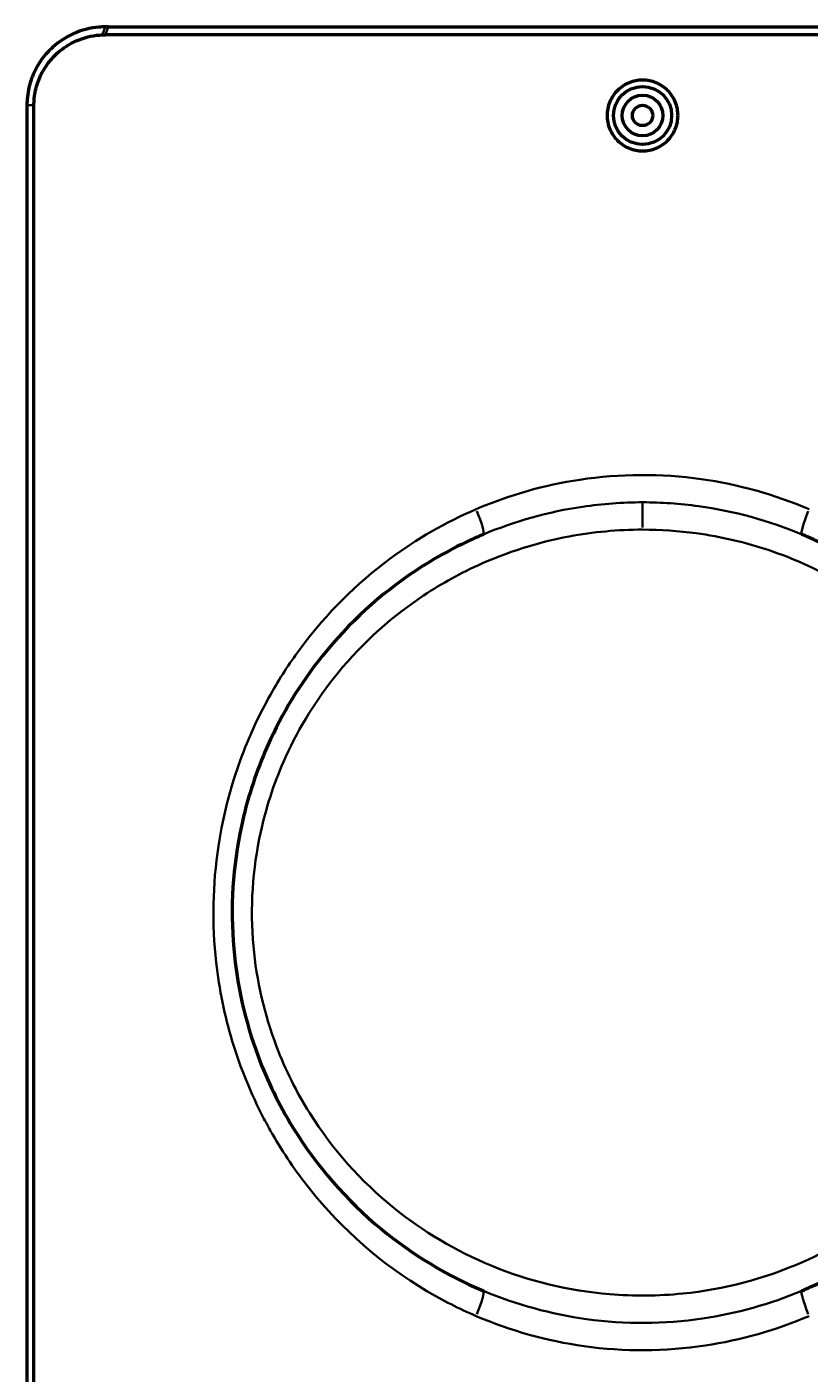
# Model space of a CAD drawing. Header units: millimetres. Extents: x -495 to 1547, y -584 to 1085.
# Tile 11 of 13: x 304 to 573, y 622 to 1085. Entities that reach past the tile are written whole.
import ezdxf

# ---------------------------------------------------------------- set-up
doc = ezdxf.new("R2010")
doc.units = ezdxf.units.MM
for name, color, linetype, lineweight in [('Dimension (ANSI)', 7, 'Continuous', 25), ('Visible (ANSI)', 7, 'Continuous', 50), ('Visible Narrow (ANSI)', 7, 'Continuous', 35)]:
    doc.layers.add(name, color=color, linetype=linetype, lineweight=lineweight)
doc.styles.add('Note Text (ANSI)', font='tahoma.ttf')
doc.dimstyles.new('Default - mm (ANSI)', dxfattribs={"dimtxt": 2.4, "dimasz": 2.5, "dimexe": 3.175, "dimexo": 1.6002, "dimgap": 0.8, "dimtad": 0, "dimtoh": 1, "dimdec": 0, "dimrnd": 1e-08, "dimzin": 4, "dimdsep": 46, "dimtxsty": 'Note Text (ANSI)', "dimcen": 0.09, "dimdle": 10, "dimclrd": 256, "dimclre": 256, "dimclrt": 5, "dimadec": 1, "dimazin": 1, "dimtfac": 1.27, "dimtofl": 0, "dimtmove": 0, "dimatfit": 3, "dimfxl": 1, "dimtolj": 1, "dimtzin": 4, "dimlwd": -1, "dimlwe": -1, "dimarcsym": 0})

# ---------------------------------------------------------------- blocks, each defined once
blk = doc.blocks.new('*D8')
at = {"layer": 'Defpoints', "color": 0, "transparency": 16777216}
for p in [(775.04, 731.25), (304.04, 502.5), (304.04, 442.19)]:
    blk.add_point(p, dxfattribs=at)
at = {"layer": 'Dimension (ANSI)', "transparency": 16777216}
for p, q in [((775.04, 729.65), (775.04, 439.01)), ((304.04, 500.9), (304.04, 439.01)), ((306.54, 442.19), (536.2, 442.19)), ((772.54, 442.19), (542.88, 442.19))]:
    blk.add_line(p, q, dxfattribs=at)
for points in [[(306.54, 442.6), (306.54, 441.77), (304.04, 442.19)], [(772.54, 442.6), (772.54, 441.77), (775.04, 442.19)]]:
    blk.add_solid(points, dxfattribs=at)
at = {"layer": 'Dimension (ANSI)', "color": 5, "transparency": 16777216, "insert": (537, 443.39), "char_height": 2.4, "attachment_point": 1, "style": 'Note Text (ANSI)'}
blk.add_mtext('\\A1;471', dxfattribs=at)

msp = doc.modelspace()

# ---------------------------------------------------------------- linework, layer by layer
at = {"layer": 'Visible (ANSI)'}
for p, q in [((332.11, 1085.5), (331.04, 1085.5)), ((332.11, 1085.5), (699.87, 1085.5)), ((700.94, 1082.8), (331.04, 1082.8)), ((304.04, 1058.5), (304.04, 502.5)), ((306.45, 502.5), (306.45, 1058.5))]:
    msp.add_line(p, q, dxfattribs=at)
for radius in [10, 7, 3.5]:
    msp.add_circle((515.99, 1055), radius, dxfattribs=at)
for points, knots in [([(331.04, 1085.5), (330.3, 1085.5), (329.55, 1085.47), (325.84, 1085.16), (322.81, 1084.4), (317.42, 1081.98), (315.02, 1080.4), (312.97, 1078.56), (312.27, 1077.93), (311.61, 1077.27), (310.32, 1075.83), (309.69, 1075.06), (308.55, 1073.47), (308.03, 1072.66), (306.56, 1070.07), (305.76, 1068.18), (304.54, 1064.13), (304.18, 1061.95), (304.05, 1059.37), (304.04, 1058.93), (304.04, 1058.5)], [-21.174011, -21.174011, -21.174011, -21.174011, -20.933856, -20.933856, -20.00014, -20.00014, -19.150305, -19.150305, -19.150305, -18.862339, -18.862339, -18.574374, -18.574374, -18.300469, -18.300469, -17.738599, -17.738599, -17.135226, -17.135226, -17.010628, -17.010628, -17.010628, -17.010628]), ([(306.45, 1058.5), (306.45, 1058.87), (306.46, 1059.24), (306.56, 1061.42), (306.86, 1063.26), (307.84, 1066.73), (308.51, 1068.35), (309.73, 1070.62), (310.16, 1071.34), (311.12, 1072.75), (311.65, 1073.43), (312.75, 1074.73), (313.31, 1075.34), (313.91, 1075.91), (315.68, 1077.61), (317.77, 1079.09), (322.56, 1081.47), (325.3, 1082.27), (328.69, 1082.69), (329.38, 1082.75), (330.06, 1082.78)], [17.010628, 17.010628, 17.010628, 17.010628, 17.135226, 17.135226, 17.738599, 17.738599, 18.300469, 18.300469, 18.574374, 18.574374, 18.862339, 18.862339, 19.150305, 19.150305, 19.150305, 20.00014, 20.00014, 20.933856, 20.933856, 21.174011, 21.174011, 21.174011, 21.174011]), ([(330.06, 1082.78), (330.22, 1082.78), (330.39, 1082.79), (330.72, 1082.79), (330.88, 1082.8), (331.04, 1082.8)], [21.174011, 21.174011, 21.174011, 21.174011, 21.2319963, 21.2319963, 21.2899816, 21.2899816, 21.2899816, 21.2899816]), ([(528.19, 1055), (528.19, 1053.46), (527.89, 1051.83), (526.64, 1048.83), (525.7, 1047.46), (523.53, 1045.29), (522.16, 1044.36), (519.16, 1043.11), (517.52, 1042.81), (514.46, 1042.81), (512.83, 1043.11), (509.82, 1044.36), (508.45, 1045.29), (506.28, 1047.46), (505.34, 1048.83), (504.1, 1051.83), (503.79, 1053.46), (503.79, 1056.53), (504.1, 1058.16), (505.34, 1061.16), (506.28, 1062.54), (508.45, 1064.7), (509.82, 1065.64), (512.83, 1066.88), (514.46, 1067.18), (517.52, 1067.18), (519.16, 1066.88), (522.16, 1065.64), (523.53, 1064.7), (525.7, 1062.54), (526.64, 1061.16), (527.89, 1058.16), (528.19, 1056.53), (528.19, 1055)], [0, 0, 0, 0, 0.45942, 0.45942, 0.918841, 0.918841, 1.378142, 1.378142, 1.837443, 1.837443, 2.296744, 2.296744, 2.756045, 2.756045, 3.215465, 3.215465, 3.674886, 3.674886, 4.134306, 4.134306, 4.593727, 4.593727, 5.053028, 5.053028, 5.512329, 5.512329, 5.971629, 5.971629, 6.43093, 6.43093, 6.890351, 6.890351, 7.349771, 7.349771, 7.349771, 7.349771]), ([(461.17, 910.73), (459.56, 910.05), (457.95, 909.34), (449.1, 905.22), (442.13, 901.22), (423.6, 888.39), (412.95, 878.27), (396.84, 857.37), (390.78, 847.05), (382.54, 827.8), (379.77, 819.13), (374.89, 796.47), (374, 782.19), (376.35, 755.45), (379.18, 742.96), (386.8, 722.53), (390.83, 714.28), (403.76, 693.25), (414.09, 681.38), (436.64, 662.78), (448.49, 655.6), (461.17, 650.26)], [26.841424, 26.841424, 26.841424, 26.841424, 27.348982, 27.348982, 29.671672, 29.671672, 33.899629, 33.899629, 37.348428, 37.348428, 39.966503, 39.966503, 44.039698, 44.039698, 47.703214, 47.703214, 50.351981, 50.351981, 54.873504, 54.873504, 58.856477, 58.856477, 58.856477, 58.856477]), ([(570.81, 650.26), (571.83, 650.69), (572.84, 651.13), (585.09, 656.63), (595.63, 663.13), (619.38, 682.45), (631.32, 696.81), (644.46, 720.97), (648.05, 729.4), (653.53, 746.84), (655.42, 755.84), (657.31, 772.86), (657.52, 780.86), (656.24, 802.54), (653.41, 816.12), (646.28, 835.63), (643.36, 842.09), (632.85, 861.3), (623.7, 873.14), (604.9, 890.87), (595.97, 897.51), (581.35, 905.9), (576.15, 908.48), (570.81, 910.73)], [69.690383, 69.690383, 69.690383, 69.690383, 70.010535, 70.010535, 73.578673, 73.578673, 78.916955, 78.916955, 81.558823, 81.558823, 84.200685, 84.200685, 86.497897, 86.497897, 90.45811, 90.45811, 92.50744, 92.50744, 96.812621, 96.812621, 100.02663, 100.02663, 101.705325, 101.705325, 101.705325, 101.705325])]:
    msp.add_open_spline(points, degree=3, knots=knots, dxfattribs=at)
at = {"layer": 'Visible Narrow (ANSI)'}
for p, q in [((330.11, 1082.91), (330.99, 1085.36)), ((332.05, 1085.36), (331.09, 1082.93)), ((304.16, 1058.5), (306.33, 1058.5)), ((515.99, 921.73), (515.99, 913.09))]:
    msp.add_line(p, q, dxfattribs=at)
for centre, major_axis, start_param, end_param in [((457.52, 919.41), (3.65, -8.68), 0.076163, 1.447099), ((574.46, 919.41), (-3.65, -8.68), 4.836087, 6.207022), ((457.52, 641.58), (3.65, 8.68), 4.836087, 6.207022), ((574.46, 641.58), (-3.65, 8.68), 0.076163, 1.447099)]:
    msp.add_ellipse(centre, major_axis=major_axis, ratio=0.113013, start_param=start_param, end_param=end_param, dxfattribs=at)
for points, knots in [([(573.31, 919.41), (561.48, 924.49), (548.94, 928), (522.33, 931.73), (508.21, 931.66), (482.11, 927.74), (470.07, 924.3), (458.67, 919.41)], [-85.741948, -85.741948, -85.741948, -85.741948, -57.568858, -57.568858, -27.126041, -27.126041, 0, 0, 0, 0]), ([(458.67, 919.41), (448.16, 914.9), (438.19, 909.15), (417.48, 893.76), (407.2, 883.51), (394.92, 867.1), (391.58, 862.02), (388.55, 856.75)], [-58.892191, -58.892191, -58.892191, -58.892191, -55.730627, -55.730627, -51.759249, -51.759249, -50.09172, -50.09172, -50.09172, -50.09172]), ([(461.17, 910.73), (472.08, 915.32), (483.6, 918.54), (502.19, 921.28), (509.09, 921.79), (515.99, 921.79)], [0, 0, 0, 0, 27.126041, 27.126041, 42.870866, 42.870866, 42.870866, 42.870866]), ([(515.99, 921.79), (522.43, 921.79), (528.88, 921.35), (547.49, 918.79), (559.48, 915.5), (570.81, 910.73)], [42.870866, 42.870866, 42.870866, 42.870866, 57.568858, 57.568858, 85.741948, 85.741948, 85.741948, 85.741948]), ([(515.99, 912.38), (522.17, 912.38), (528.35, 911.96), (543, 909.97), (551.42, 908), (567.69, 902.53), (575.54, 899.04), (592.11, 889.71), (600.61, 883.51), (618.5, 866.97), (627.22, 855.91), (637.22, 837.98), (640, 831.95), (646.78, 813.75), (649.47, 801.07), (650.69, 780.84), (650.5, 773.37), (648.7, 757.48), (646.9, 749.08), (641.68, 732.81), (638.27, 724.94), (625.76, 702.39), (614.4, 688.99), (591.79, 670.96), (581.76, 664.89), (558.05, 654.45), (544.07, 650.76), (521.44, 648.47), (512.98, 648.39), (490.57, 650.26), (476.76, 653.61), (451.77, 663.91), (440.48, 670.62), (419, 687.99), (409.17, 699.07), (396.87, 718.7), (393.03, 726.39), (385.78, 745.46), (383.08, 757.12), (380.84, 782.08), (381.69, 795.4), (386.34, 816.55), (388.97, 824.64), (396.82, 842.61), (402.59, 852.24), (417.92, 871.75), (428.06, 881.2), (445.7, 893.17), (452.33, 896.9), (469.24, 904.62), (479.84, 907.99), (499.03, 911.59), (507.51, 912.38), (515.99, 912.38)], [-107.122357, -107.122357, -107.122357, -107.122357, -105.251952, -105.251952, -102.639293, -102.639293, -100.02663, -100.02663, -96.812621, -96.812621, -92.50744, -92.50744, -90.45811, -90.45811, -86.497897, -86.497897, -84.200685, -84.200685, -81.558823, -81.558823, -78.916955, -78.916955, -73.578673, -73.578673, -70.010535, -70.010535, -65.670869, -65.670869, -63.121169, -63.121169, -58.860925, -58.860925, -54.873504, -54.873504, -50.351981, -50.351981, -47.703214, -47.703214, -44.039698, -44.039698, -39.966503, -39.966503, -37.348428, -37.348428, -33.899629, -33.899629, -29.671672, -29.671672, -27.348982, -27.348982, -23.991359, -23.991359, -21.424471, -21.424471, -21.424471, -21.424471]), ([(388.55, 856.75), (384.75, 850.15), (381.45, 843.25), (374.59, 825.62), (371.65, 814.62), (367.96, 790.16), (367.71, 776.61), (370.24, 754.12), (372.1, 745.06), (377.54, 727), (381.2, 718.03), (386.58, 707.74), (387.55, 705.98), (388.55, 704.25)], [-50.09172, -50.09172, -50.09172, -50.09172, -48.007358, -48.007358, -44.940423, -44.940423, -41.31966, -41.31966, -38.827142, -38.827142, -36.199644, -36.199644, -35.650328, -35.650328, -35.650328, -35.650328]), ([(388.55, 704.25), (392.33, 697.67), (396.59, 691.4), (412.53, 671.37), (426.27, 659.36), (447.18, 646.96), (452.84, 644.08), (458.67, 641.58)], [-35.650328, -35.650328, -35.650328, -35.650328, -33.572142, -33.572142, -28.60172, -28.60172, -26.849805, -26.849805, -26.849805, -26.849805]), ([(570.81, 650.26), (559.9, 645.67), (548.38, 642.45), (523.43, 638.77), (509.94, 638.71), (484.5, 642.2), (472.51, 645.49), (461.17, 650.26)], [0, 0, 0, 0, 27.12366, 27.12366, 57.566552, 57.566552, 85.741948, 85.741948, 85.741948, 85.741948]), ([(458.67, 641.58), (470.51, 636.5), (483.04, 632.99), (509.66, 629.26), (523.78, 629.33), (549.87, 633.26), (561.92, 636.69), (573.31, 641.58)], [-85.741948, -85.741948, -85.741948, -85.741948, -57.566552, -57.566552, -27.12366, -27.12366, 0, 0, 0, 0])]:
    msp.add_open_spline(points, degree=3, knots=knots, dxfattribs=at)

# ---------------------------------------------------------------- dimensions: what is measured, and where the dimension line sits
at = {"layer": 'Dimension (ANSI)'}
dim = msp.add_linear_dim(base=(304.04, 442.19), p1=(775.04, 731.25), p2=(304.04, 502.5), dimstyle='Default - mm (ANSI)', override={"dimgap": 0.8, "dimtoh": 0, "dimdec": 0, "dimtol": 0, "dimlim": 0, "dimtp": 0, "dimtm": 0, "dimtdec": 2, "dimatfit": 1}, dxfattribs=at)
dim.commit()
dim.dimension.update_dxf_attribs({"geometry": '*D8', "text_midpoint": (539.54, 442.19), "dimtype": 160})

doc.saveas('drawing.dxf')
